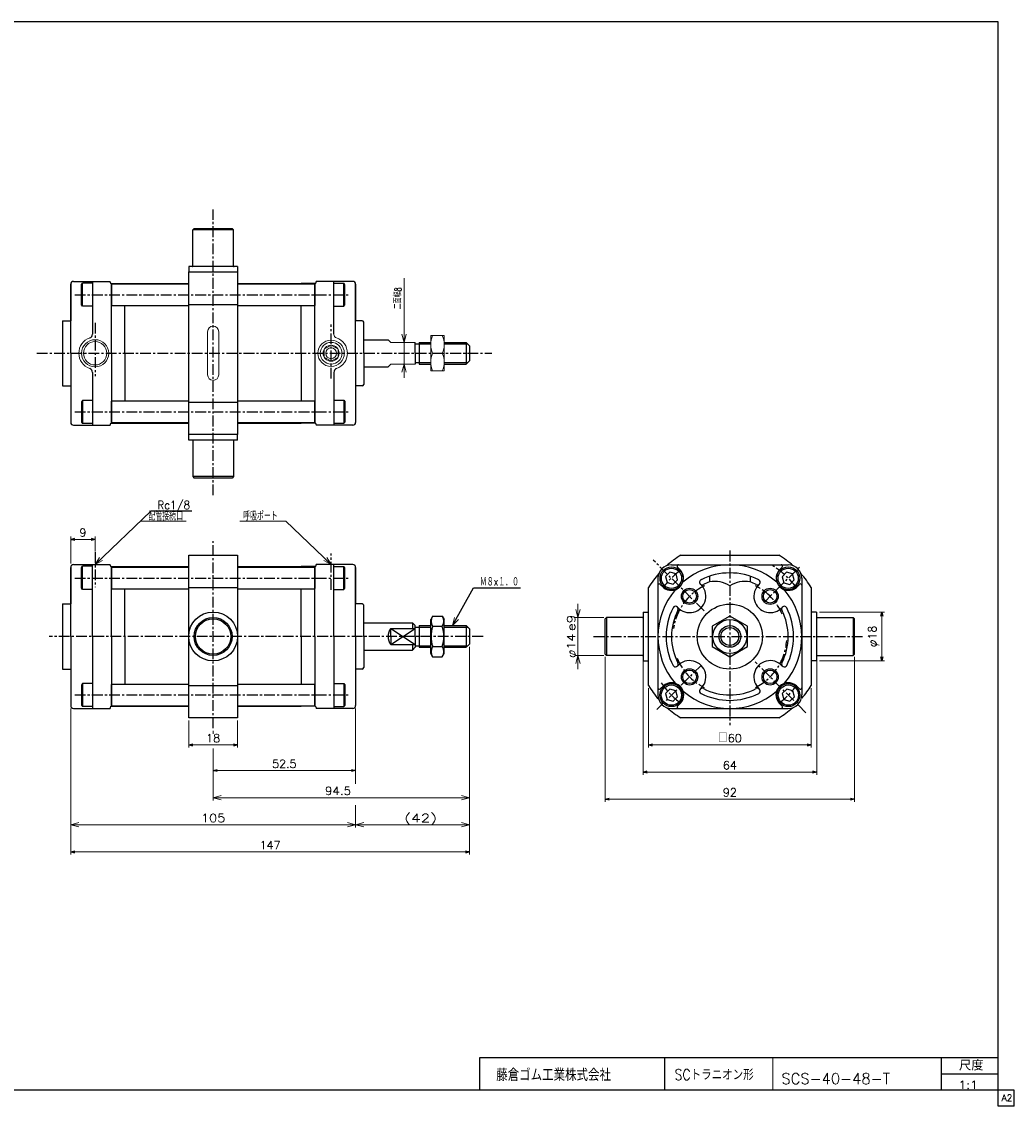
# Model space of a CAD drawing. Header units: millimetres. Extents: x -280 to 280, y -200 to 200.
# Tile 2 of 2: x -86 to 280, y -200 to 200. Entities that reach past the tile are written whole.
import ezdxf
from ezdxf.enums import TextEntityAlignment as Align

# ---------------------------------------------------------------- set-up
doc = ezdxf.new("R2010")
doc.units = ezdxf.units.MM
doc.header["$LTSCALE"] = 0.125
doc.linetypes.add('CENTER', pattern=[50.8, 31.75, -6.35, 6.35, -6.35])
for name, color, linetype in [('Layer0001', 7, 'Continuous'), ('Layer0016', 7, 'Continuous'), ('ZUWAKU', 7, 'Continuous')]:
    doc.layers.add(name, color=color, linetype=linetype)
doc.styles.add('dcStyle0', font='txt.shx', dxfattribs={"bigfont": 'bigfont'})
doc.dimstyles.new('DaDimRotatedStyle', dxfattribs={"dimtxt": 3, "dimasz": 1.500001, "dimexe": 1, "dimexo": 0.5, "dimgap": 1, "dimtad": 3, "dimdsep": 46, "dimtxsty": 'dcStyle0', "dimblk1": 'OPEN30', "dimblk2": 'OPEN30', "dimsah": 1, "dimcen": 0.09, "dimclrd": 4, "dimclre": 4, "dimclrt": 4, "dimadec": 0, "dimazin": 2, "dimtfac": 1, "dimtdec": 4, "dimtmove": 0, "dimatfit": 0, "dimfxl": 1, "dimarcsym": 0})

# ---------------------------------------------------------------- blocks, each defined once
blk = doc.blocks.new('DC_GROUP_Φ40_6')
at = {"color": 4, "linetype": 'Continuous', "lineweight": 18}
for p, q in [((72.41, -22.73), (73.15, -19.72)), ((72.41, -22.73), (73.86, -20.1)), ((74.56, -20.49), (72.41, -22.73))]:
    blk.add_line(p, q, dxfattribs=at)
blk = doc.blocks.new('DC_GROUP_Φ40_7')
at = {"color": 4, "linetype": 'Continuous', "lineweight": 18}
for p, q in [((54.55, 81.72), (53.75, 84.72)), ((55.35, 84.72), (54.55, 81.72)), ((54.55, 81.72), (54.55, 84.72))]:
    blk.add_line(p, q, dxfattribs=at)
blk = doc.blocks.new('DC_GROUP_Φ40_8')
at = {"color": 4, "linetype": 'Continuous', "lineweight": 18}
for p, q in [((53.75, 70.72), (54.55, 73.72)), ((54.55, 73.72), (55.35, 70.72)), ((54.55, 73.72), (54.55, 70.72))]:
    blk.add_line(p, q, dxfattribs=at)
blk = doc.blocks.new('DC_GROUP_Φ40_9')
at = {"color": 4, "linetype": 'Continuous', "lineweight": 18}
for p, q in [((-59.34, -0.23), (-57.73, 2.43)), ((-59.34, -0.23), (-57.17, 1.85)), ((-56.62, 1.27), (-59.34, -0.23))]:
    blk.add_line(p, q, dxfattribs=at)
blk = doc.blocks.new('DC_GROUP_Φ40_10')
at = {"color": 4, "linetype": 'Continuous', "lineweight": 18}
for p, q in [((27.66, -0.23), (24.94, 1.27)), ((27.66, -0.23), (25.5, 1.85)), ((26.05, 2.43), (27.66, -0.23))]:
    blk.add_line(p, q, dxfattribs=at)
blk = doc.blocks.new('DC_GROUP_Φ40_11')
at = {"color": 4, "linetype": 'Continuous', "lineweight": 25}
for p, q in [((65.09, -19.22), (64.36, -20.48)), ((65.09, -19.22), (68.64, -19.22)), ((68.64, -19.22), (69.36, -20.48)), ((64.36, -32.98), (64.36, -20.48)), ((64.36, -32.98), (64.36, -20.48)), ((65.09, -22.98), (68.64, -22.98)), ((69.36, -32.98), (69.36, -20.48)), ((65.09, -30.48), (68.64, -30.48)), ((65.09, -34.24), (64.36, -32.98)), ((65.09, -34.24), (68.64, -34.24)), ((68.64, -34.24), (69.36, -32.98))]:
    blk.add_line(p, q, dxfattribs=at)
for centre, radius, start, end in [((67.83, -21.1), 3.32, 145.6111, 214.3889), ((65.9, -21.1), 3.32, 325.6111, 34.3889), ((76.93, -26.73), 12.42, 162.4111, 197.5889), ((56.8, -26.73), 12.42, 342.4111, 17.5889), ((67.83, -32.36), 3.32, 145.6111, 214.3889), ((65.9, -32.36), 3.32, 325.6111, 34.3889)]:
    blk.add_arc(centre, radius, start, end, dxfattribs=at)
blk = doc.blocks.new('DC_GROUP_Φ40_12')
at = {"color": 4, "linetype": 'Continuous', "lineweight": 25}
for p, q in [((174.65, -19.22), (168.15, -22.98)), ((181.15, -22.98), (174.65, -19.22)), ((168.15, -22.98), (168.15, -30.48)), ((181.15, -30.48), (181.15, -22.98)), ((168.15, -30.48), (174.65, -34.24)), ((174.65, -34.24), (181.15, -30.48))]:
    blk.add_line(p, q, dxfattribs=at)
for radius in [6.25, 3.3]:
    blk.add_circle((174.65, -26.73), radius, dxfattribs=at)
blk = doc.blocks.new('DC_GROUP_Φ40_13')
at = {"color": 4, "linetype": 'Continuous', "lineweight": 13}
for p, q in [((69.36, 84.22), (64.36, 84.22)), ((64.36, 84.22), (64.36, 71.22)), ((69.36, 71.22), (69.36, 84.22)), ((65.08, 77.72), (68.64, 77.72)), ((64.36, 71.22), (69.36, 71.22))]:
    blk.add_line(p, q, dxfattribs=at)
for centre, start, end in [((72, 80.97), 154.8262, 205.1738), ((61.73, 80.97), 334.8262, 25.1738), ((72, 74.47), 154.8262, 205.1738), ((61.73, 74.47), 334.8262, 25.1738)]:
    blk.add_arc(centre, 7.64, start, end, dxfattribs=at)
blk = doc.blocks.new('DC_GROUP_Φ40_15')
at = {"color": 4, "linetype": 'Continuous', "lineweight": 18}
for p, q in [((-68.34, -96.18), (-65.34, -95.38)), ((-65.34, -96.99), (-68.34, -96.18)), ((-68.34, -96.18), (-65.34, -96.18))]:
    blk.add_line(p, q, dxfattribs=at)
blk = doc.blocks.new('DC_GROUP_Φ40_16')
at = {"color": 4, "linetype": 'Continuous', "lineweight": 18}
for p, q in [((33.66, -95.38), (36.66, -96.18)), ((36.66, -96.18), (33.66, -96.99)), ((36.66, -96.18), (33.66, -96.18))]:
    blk.add_line(p, q, dxfattribs=at)
blk = doc.blocks.new('DC_GROUP_Φ40_17')
at = {"color": 4, "linetype": 'Continuous', "lineweight": 18}
for p, q in [((36.66, -96.18), (39.66, -95.38)), ((39.66, -96.99), (36.66, -96.18)), ((36.66, -96.18), (39.66, -96.18))]:
    blk.add_line(p, q, dxfattribs=at)
blk = doc.blocks.new('DC_GROUP_Φ40_18')
at = {"color": 4, "linetype": 'Continuous', "lineweight": 18}
for p, q in [((75.66, -95.38), (78.66, -96.18)), ((78.66, -96.18), (75.66, -96.99)), ((78.66, -96.18), (75.66, -96.18))]:
    blk.add_line(p, q, dxfattribs=at)
blk = doc.blocks.new('DC_GROUP_Φ40_14')
at = {"color": 4, "linetype": 'Continuous', "lineweight": 13}
for p, q in [((78.66, -30.53), (78.66, -97.18)), ((-68.34, -53.23), (-68.34, -97.18)), ((36.66, -53.23), (36.66, -81.12)), ((36.66, -88.89), (36.66, -97.18)), ((-68.34, -96.18), (36.66, -96.18)), ((36.66, -96.18), (78.66, -96.18))]:
    blk.add_line(p, q, dxfattribs=at)
at = {"linetype": 'Continuous'}
for name in ['DC_GROUP_Φ40_15', 'DC_GROUP_Φ40_16', 'DC_GROUP_Φ40_17', 'DC_GROUP_Φ40_18']:
    blk.add_blockref(name, (0, 0), dxfattribs=at)
at = {"color": 4, "style": 'dcStyle0'}
for s, p, p2 in [('(42)', (54.66, -95.18), (66.66, -95.18)), ('105', (-20.34, -95.18), (-11.34, -95.18))]:
    blk.add_text(s, height=3, dxfattribs=at).set_placement(p, p2, align=Align.FIT)
blk = doc.blocks.new('DC_GROUP_Φ40_20')
at = {"color": 4, "linetype": 'Continuous', "lineweight": 18}
for p, q in [((-15.84, -86.18), (-12.84, -85.38)), ((-12.84, -86.99), (-15.84, -86.18)), ((-15.84, -86.18), (-12.84, -86.18))]:
    blk.add_line(p, q, dxfattribs=at)
blk = doc.blocks.new('DC_GROUP_Φ40_21')
at = {"color": 4, "linetype": 'Continuous', "lineweight": 18}
for p, q in [((75.66, -85.38), (78.66, -86.18)), ((78.66, -86.18), (75.66, -86.99)), ((78.66, -86.18), (75.66, -86.18))]:
    blk.add_line(p, q, dxfattribs=at)
blk = doc.blocks.new('DC_GROUP_Φ40_19')
at = {"color": 4, "linetype": 'Continuous', "lineweight": 13}
for p, q in [((78.66, -30.53), (78.66, -87.18)), ((-15.84, -61.51), (-15.84, -62.65)), ((-15.84, -68), (-15.84, -87.18)), ((-15.84, -86.18), (78.66, -86.18))]:
    blk.add_line(p, q, dxfattribs=at)
at = {"linetype": 'Continuous'}
for name in ['DC_GROUP_Φ40_20', 'DC_GROUP_Φ40_21']:
    blk.add_blockref(name, (0, 0), dxfattribs=at)
at = {"color": 4, "style": 'dcStyle0', "width": 0.8}
blk.add_text('94.5', height=3, dxfattribs=at).set_placement((25.41, -85.18), (35.01, -85.18), align=Align.FIT)
blk = doc.blocks.new('DC_GROUP_Φ40_23')
at = {"color": 4, "linetype": 'Continuous', "lineweight": 18}
for p, q in [((118.65, -19.73), (117.84, -16.73)), ((119.45, -16.73), (118.65, -19.73)), ((118.65, -19.73), (118.65, -16.73))]:
    blk.add_line(p, q, dxfattribs=at)
blk = doc.blocks.new('DC_GROUP_Φ40_24')
at = {"color": 4, "linetype": 'Continuous', "lineweight": 18}
for p, q in [((117.84, -36.73), (118.65, -33.73)), ((118.65, -33.73), (119.45, -36.73)), ((118.65, -33.73), (118.65, -36.73))]:
    blk.add_line(p, q, dxfattribs=at)
blk = doc.blocks.new('DC_GROUP_Φ40_22')
at = {"color": 4, "linetype": 'Continuous', "lineweight": 13}
for p, q in [((118.65, -14.73), (118.65, -19.73)), ((128.15, -19.73), (117.65, -19.73)), ((118.65, -33.73), (118.65, -19.73)), ((128.15, -33.73), (117.65, -33.73)), ((118.65, -38.73), (118.65, -33.73))]:
    blk.add_line(p, q, dxfattribs=at)
at = {"linetype": 'Continuous'}
for name in ['DC_GROUP_Φ40_23', 'DC_GROUP_Φ40_24']:
    blk.add_blockref(name, (0, 0), dxfattribs=at)
at = {"color": 4, "style": 'dcStyle0'}
blk.add_text('e9', height=3, rotation=90, dxfattribs=at).set_placement((117.65, -24.73), (117.65, -18.73), align=Align.FIT)
at = {"color": 4, "style": 'dcStyle0', "width": 0.9375}
blk.add_text('φ14', height=3, rotation=90, dxfattribs=at).set_placement((117.65, -34.73), (117.65, -25.73), align=Align.FIT)
blk = doc.blocks.new('_OPEN30')
at = {"color": 0, "linetype": 'ByBlock', "lineweight": -2}
for p, q in [((-1, 0.267949), (0, 0)), ((0, 0), (-1, -0.267949)), ((0, 0), (-1, 0))]:
    blk.add_line(p, q, dxfattribs=at)
blk = doc.blocks.new('*D25')
at = {"color": 4, "linetype": 'Continuous', "lineweight": 13}
for p, q in [((-68.34, 0.16), (-68.34, 10.09)), ((-68.34, 9.09), (-59.34, 9.09)), ((-59.34, 4.62), (-59.34, 10.09))]:
    blk.add_line(p, q, dxfattribs=at)
at = {"color": 4, "xscale": 1.500001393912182, "yscale": 1.499994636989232}
for p, rotation in [((-68.34, 9.09), 180), ((-59.34, 9.09), 360)]:
    blk.add_blockref('_OPEN30', p, dxfattribs=dict(at, rotation=rotation))
at = {"color": 4, "insert": (-63.84, 10.09), "char_height": 3, "width": 6.5625, "attachment_point": 8, "style": 'dcStyle0'}
blk.add_mtext('\\T1.00;9', dxfattribs=at)
blk = doc.blocks.new('*D26')
at = {"color": 4, "linetype": 'Continuous', "lineweight": 13}
for p, q in [((-24.84, -57.73), (-24.84, -67.73)), ((-6.84, -57.73), (-6.84, -67.73)), ((-24.84, -66.73), (-6.84, -66.73))]:
    blk.add_line(p, q, dxfattribs=at)
at = {"color": 4, "xscale": 1.500001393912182, "yscale": 1.499994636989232}
for p, rotation in [((-24.84, -66.73), 180), ((-6.84, -66.73), 360)]:
    blk.add_blockref('_OPEN30', p, dxfattribs=dict(at, rotation=rotation))
at = {"color": 4, "insert": (-15.84, -65.73), "char_height": 3, "width": 9.375, "attachment_point": 8, "style": 'dcStyle0'}
blk.add_mtext('\\T1.00;18', dxfattribs=at)
blk = doc.blocks.new('*D27')
at = {"color": 4, "linetype": 'Continuous', "lineweight": 13}
for p, q in [((36.66, -53.23), (36.66, -77.18)), ((-15.84, -69.93), (-15.84, -77.18)), ((-15.84, -76.18), (36.66, -76.18))]:
    blk.add_line(p, q, dxfattribs=at)
at = {"color": 4, "xscale": 1.500001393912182, "yscale": 1.499994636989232}
for p, rotation in [((-15.84, -76.18), 180), ((36.66, -76.18), 360)]:
    blk.add_blockref('_OPEN30', p, dxfattribs=dict(at, rotation=rotation))
at = {"color": 4, "insert": (10.41, -75.18), "char_height": 3, "width": 15, "attachment_point": 8, "style": 'dcStyle0'}
blk.add_mtext('\\T1.00;52.5', dxfattribs=at)
blk = doc.blocks.new('*D28')
at = {"color": 4, "linetype": 'Continuous', "lineweight": 13}
for p, q in [((78.66, -30.53), (78.66, -107.18)), ((-68.34, -53.23), (-68.34, -107.18)), ((-68.34, -106.18), (78.66, -106.18))]:
    blk.add_line(p, q, dxfattribs=at)
at = {"color": 4, "xscale": 1.500001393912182, "yscale": 1.499994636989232}
for p, rotation in [((-68.34, -106.18), 180), ((78.66, -106.18), 360)]:
    blk.add_blockref('_OPEN30', p, dxfattribs=dict(at, rotation=rotation))
at = {"color": 4, "insert": (5.16, -105.18), "char_height": 3, "width": 12.1875, "attachment_point": 8, "style": 'dcStyle0'}
blk.add_mtext('\\T1.00;147', dxfattribs=at)
blk = doc.blocks.new('*D29')
at = {"color": 4, "linetype": 'Continuous', "lineweight": 13}
for p, q in [((207.65, -17.73), (231.65, -17.73)), ((230.65, -35.73), (230.65, -17.73)), ((207.65, -35.73), (231.65, -35.73))]:
    blk.add_line(p, q, dxfattribs=at)
at = {"color": 4, "xscale": 1.500001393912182, "yscale": 1.499994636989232}
for p, rotation in [((230.65, -17.73), 90), ((230.65, -35.73), 270)]:
    blk.add_blockref('_OPEN30', p, dxfattribs=dict(at, rotation=rotation))
at = {"color": 4, "insert": (229.65, -26.73), "char_height": 3, "width": 12.1875, "attachment_point": 8, "rotation": 90, "style": 'dcStyle0'}
blk.add_mtext('\\T1.00;φ18', dxfattribs=at)
blk = doc.blocks.new('*D30')
at = {"color": 4, "linetype": 'Continuous', "lineweight": 13}
for p, q in [((142.65, -35.73), (142.65, -77.73)), ((206.65, -35.73), (206.65, -77.73)), ((142.65, -76.73), (206.65, -76.73))]:
    blk.add_line(p, q, dxfattribs=at)
at = {"color": 4, "xscale": 1.500001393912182, "yscale": 1.499994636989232}
for p, rotation in [((142.65, -76.73), 180), ((206.65, -76.73), 360)]:
    blk.add_blockref('_OPEN30', p, dxfattribs=dict(at, rotation=rotation))
at = {"color": 4, "insert": (174.65, -75.73), "char_height": 3, "width": 9.375, "attachment_point": 8, "style": 'dcStyle0'}
blk.add_mtext('\\T1.00;64', dxfattribs=at)
blk = doc.blocks.new('*D31')
at = {"color": 4, "linetype": 'Continuous', "lineweight": 13}
for p, q in [((128.65, -34.23), (128.65, -87.73)), ((220.65, -34.23), (220.65, -87.73)), ((128.65, -86.73), (220.65, -86.73))]:
    blk.add_line(p, q, dxfattribs=at)
at = {"color": 4, "xscale": 1.500001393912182, "yscale": 1.499994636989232}
for p, rotation in [((128.65, -86.73), 180), ((220.65, -86.73), 360)]:
    blk.add_blockref('_OPEN30', p, dxfattribs=dict(at, rotation=rotation))
at = {"color": 4, "insert": (174.65, -85.73), "char_height": 3, "width": 9.375, "attachment_point": 8, "style": 'dcStyle0'}
blk.add_mtext('\\T1.00;92', dxfattribs=at)
blk = doc.blocks.new('*D32')
at = {"color": 4, "linetype": 'Continuous', "lineweight": 13}
for p, q in [((144.65, -45.76), (144.65, -67.73)), ((204.65, -45.76), (204.65, -67.73)), ((144.65, -66.73), (204.65, -66.73))]:
    blk.add_line(p, q, dxfattribs=at)
at = {"color": 4, "xscale": 1.500001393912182, "yscale": 1.499994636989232}
for p, rotation in [((144.65, -66.73), 180), ((204.65, -66.73), 360)]:
    blk.add_blockref('_OPEN30', p, dxfattribs=dict(at, rotation=rotation))
at = {"color": 4, "insert": (174.65, -65.73), "char_height": 3, "width": 12.1875, "attachment_point": 8, "style": 'dcStyle0'}
blk.add_mtext('\\T1.00;□60', dxfattribs=at)

msp = doc.modelspace()

# ---------------------------------------------------------------- linework, layer by layer
at = {"color": 4, "linetype": 'CENTER', "lineweight": 25}
for p, q in [((-15.838, 25.338), (-15.838, 130.687)), ((-66.858, 99.282), (34.662, 99.282)), ((-59.338, 89), (-59.338, 69.244)), ((27.662, 68.366), (27.662, 88.328)), ((-80.815, 77.715), (86.92, 77.715)), ((-66.858, 56.148), (34.662, 56.148)), ((-15.838, -60.507), (-15.838, 8.447)), ((-59.338, 4.31), (-59.338, -8.564)), ((174.646, 4.934), (174.646, -59.406)), ((27.662, -9.528), (27.662, 3.845)), ((187.374, -14.053), (200.795, -0.632)), ((-66.858, -5.164), (34.662, -5.164)), ((83.662, -26.73), (-76.338, -26.73)), ((124.394, -26.73), (223.599, -26.73)), ((-66.858, -48.297), (34.662, -48.297))]:
    msp.add_line(p, q, dxfattribs=at)
at = {"color": 4, "linetype": 'Continuous', "lineweight": 25}
for p, q in [((-23.338, 123.215), (-22.838, 123.715)), ((-23.338, 109.915), (-23.338, 123.215)), ((-8.338, 123.215), (-23.338, 123.215)), ((-22.838, 123.715), (-8.838, 123.715)), ((-8.338, 123.215), (-8.838, 123.715)), ((-8.338, 109.915), (-8.338, 123.215)), ((-6.838, 109.715), (-24.838, 109.715)), ((-24.838, 109.715), (-24.838, 107.715)), ((-6.838, 109.715), (-6.838, 107.715)), ((-60.338, 104.215), (-60.338, 84.786)), ((-24.838, 107.715), (-6.838, 107.715)), ((-24.838, 47.715), (-24.838, 107.715)), ((-6.838, 107.715), (-6.838, 47.715)), ((28.662, 84.786), (28.662, 104.215)), ((-64.338, 103.079), (-64.038, 103.599)), ((-64.338, 95.618), (-64.338, 103.079)), ((-64.038, 95.099), (-64.038, 103.599)), ((-60.338, 103.599), (-64.038, 103.599)), ((-53.338, 77.715), (-53.338, 103.468)), ((-53.238, 103.282), (-53.338, 103.182)), ((-53.338, 103.182), (-53.338, 95.382)), ((-53.238, 103.282), (-24.838, 103.282)), ((-48.338, 103.282), (-48.338, 103.465)), ((-48.338, 103.465), (-24.838, 103.465)), ((-6.838, 103.465), (16.662, 103.465)), ((-6.838, 103.282), (21.562, 103.282)), ((16.662, 103.282), (16.662, 103.465)), ((21.662, 103.182), (21.562, 103.282)), ((21.662, 103.468), (21.662, 95.382)), ((21.662, 77.715), (21.662, 103.282)), ((28.662, 103.532), (32.362, 103.532)), ((32.662, 103.012), (32.362, 103.532)), ((32.362, 95.032), (32.362, 103.532)), ((32.662, 95.551), (32.662, 103.012)), ((-64.038, 95.099), (-64.338, 95.618)), ((-60.338, 95.099), (-64.038, 95.099)), ((-53.238, 95.282), (-53.338, 95.382)), ((-53.238, 95.282), (-24.838, 95.282)), ((-48.338, 77.715), (-48.338, 95.282)), ((-24.838, 95.743), (-6.838, 95.743)), ((-6.838, 95.282), (21.562, 95.282)), ((16.662, 77.715), (16.662, 95.282)), ((21.562, 95.282), (21.662, 95.382)), ((28.662, 95.032), (32.362, 95.032)), ((32.362, 95.032), (32.662, 95.551)), ((39.662, 82.715), (48.662, 82.715)), ((58.662, 77.715), (58.662, 81.715)), ((58.662, 81.165), (60.162, 81.165)), ((60.162, 81.715), (64.362, 81.715)), ((60.162, 81.715), (60.162, 73.715)), ((60.162, 81.165), (64.362, 81.165)), ((69.362, 81.715), (77.462, 81.715)), ((69.362, 81.165), (78.012, 81.165)), ((77.462, 81.715), (78.662, 80.515)), ((77.462, 81.715), (77.462, 73.715)), ((78.662, 80.515), (78.662, 74.915)), ((-53.338, 77.715), (-53.338, 51.963)), ((-48.338, 77.715), (-48.338, 60.148)), ((16.662, 77.715), (16.662, 60.148)), ((21.662, 77.715), (21.662, 52.148)), ((58.662, 77.715), (58.662, 73.715)), ((39.662, 72.715), (48.662, 72.715)), ((58.662, 74.265), (60.162, 74.265)), ((60.162, 74.265), (64.362, 74.265)), ((60.162, 73.715), (64.362, 73.715)), ((69.362, 74.265), (78.012, 74.265)), ((69.362, 73.715), (77.462, 73.715)), ((77.462, 73.715), (78.662, 74.915)), ((-60.338, 70.644), (-60.338, 51.215)), ((28.662, 70.644), (28.662, 51.215)), ((-64.038, 60.332), (-64.338, 59.812)), ((-64.038, 60.332), (-64.038, 51.832)), ((-60.338, 60.332), (-64.038, 60.332)), ((-53.238, 60.148), (-53.338, 60.048)), ((-53.338, 52.248), (-53.338, 60.048)), ((-53.238, 60.148), (-24.838, 60.148)), ((-6.838, 60.148), (21.562, 60.148)), ((21.562, 60.148), (21.662, 60.048)), ((21.662, 51.963), (21.662, 60.048)), ((28.662, 60.398), (32.362, 60.398)), ((32.362, 60.398), (32.362, 51.898)), ((32.362, 60.398), (32.662, 59.879)), ((-64.338, 59.812), (-64.338, 52.351)), ((-24.838, 59.687), (-6.838, 59.687)), ((32.662, 59.879), (32.662, 52.418)), ((-64.338, 52.351), (-64.038, 51.832)), ((-53.238, 52.148), (-53.338, 52.248)), ((-53.238, 52.148), (-24.838, 52.148)), ((-48.338, 52.148), (-48.338, 51.965)), ((-6.838, 52.148), (21.562, 52.148)), ((16.662, 52.148), (16.662, 51.965)), ((21.662, 52.248), (21.562, 52.148)), ((32.662, 52.418), (32.362, 51.898)), ((-60.338, 51.832), (-64.038, 51.832)), ((-48.338, 51.965), (-24.838, 51.965)), ((-6.838, 51.965), (16.662, 51.965)), ((28.662, 51.898), (32.362, 51.898)), ((-6.838, 47.715), (-24.838, 47.715)), ((-24.838, 45.715), (-24.838, 47.715)), ((-6.838, 45.715), (-24.838, 45.715)), ((-23.338, 45.515), (-23.338, 32.215)), ((-8.338, 45.715), (-8.338, 32.215)), ((-6.838, 45.715), (-6.838, 47.715)), ((-23.338, 32.215), (-22.838, 31.715)), ((-8.338, 32.215), (-23.338, 32.215)), ((-8.338, 32.215), (-8.838, 31.715)), ((-8.838, 31.715), (-22.838, 31.715)), ((-23.672, 19.438), (-38.838, 19.438)), ((-24.838, 3.27), (-6.838, 3.27)), ((-24.838, -56.73), (-24.838, 3.27)), ((-6.838, 3.27), (-6.838, -56.73)), ((156.619, 3.27), (192.674, 3.27)), ((-64.338, -1.367), (-64.038, -0.847)), ((-64.338, -8.827), (-64.338, -1.367)), ((-64.038, -9.347), (-64.038, -0.847)), ((-60.338, -0.847), (-64.038, -0.847)), ((-60.338, -26.73), (-60.338, -0.23)), ((-53.338, -26.73), (-53.338, -0.978)), ((-53.238, -1.164), (-53.338, -1.264)), ((-53.338, -1.264), (-53.338, -9.064)), ((-53.238, -1.164), (-24.838, -1.164)), ((-48.338, -1.164), (-48.338, -0.98)), ((-48.338, -0.98), (-24.838, -0.98)), ((-6.838, -0.98), (16.662, -0.98)), ((-6.838, -1.164), (21.562, -1.164)), ((16.662, -1.164), (16.662, -0.98)), ((21.662, -1.264), (21.562, -1.164)), ((21.662, -0.978), (21.662, -9.064)), ((21.662, -26.73), (21.662, -1.164)), ((28.662, -26.73), (28.662, -0.23)), ((28.662, -0.914), (32.362, -0.914)), ((32.362, -9.414), (32.362, -0.914)), ((32.662, -8.894), (32.662, -1.433)), ((152.576, -2.984), (150.943, -4.617)), ((154.807, -3.581), (152.576, -2.984)), ((155.405, -5.812), (154.807, -3.581)), ((195.549, -3.05), (193.916, -4.683)), ((197.779, -3.648), (195.549, -3.05)), ((198.377, -5.879), (197.779, -3.648)), ((150.943, -4.617), (151.541, -6.847)), ((151.541, -6.847), (153.772, -7.445)), ((153.772, -7.445), (155.405, -5.812)), ((193.916, -4.683), (194.513, -6.914)), ((194.513, -6.914), (196.744, -7.512)), ((196.744, -7.512), (198.377, -5.879)), ((-64.038, -9.347), (-64.338, -8.827)), ((-60.338, -9.347), (-64.038, -9.347)), ((-53.238, -9.164), (-53.338, -9.064)), ((-53.238, -9.164), (-24.838, -9.164)), ((-48.338, -26.73), (-48.338, -9.164)), ((-24.838, -8.703), (-6.838, -8.703)), ((-6.838, -9.164), (21.562, -9.164)), ((16.662, -26.73), (16.662, -9.164)), ((21.562, -9.164), (21.662, -9.064)), ((28.662, -9.414), (32.362, -9.414)), ((32.362, -9.414), (32.662, -8.894)), ((72.407, -22.73), (80.095, -8.811)), ((80.095, -8.811), (97.495, -8.811)), ((144.646, -44.758), (144.646, -8.703)), ((204.646, -8.703), (204.646, -44.758)), ((129.146, -19.73), (128.646, -20.23)), ((142.446, -19.73), (129.146, -19.73)), ((129.146, -19.73), (129.146, -33.73)), ((142.646, -17.73), (142.646, -35.73)), ((142.646, -17.73), (144.646, -17.73)), ((206.646, -17.73), (204.646, -17.73)), ((206.646, -17.73), (206.646, -35.73)), ((206.846, -19.73), (220.146, -19.73)), ((220.146, -19.73), (220.646, -20.23)), ((220.146, -19.73), (220.146, -33.73)), ((39.662, -21.73), (57.662, -21.73)), ((49.662, -26.73), (49.662, -23.73)), ((49.662, -23.73), (58.662, -23.73)), ((49.662, -23.73), (58.662, -29.73)), ((49.662, -29.73), (58.662, -23.73)), ((57.662, -21.73), (58.662, -22.73)), ((57.662, -21.73), (57.662, -23.73)), ((58.662, -26.73), (58.662, -22.73)), ((58.662, -23.28), (60.162, -23.28)), ((60.162, -22.73), (64.362, -22.73)), ((60.162, -22.73), (60.162, -30.73)), ((60.162, -23.28), (64.362, -23.28)), ((69.362, -22.73), (77.462, -22.73)), ((69.362, -23.28), (78.012, -23.28)), ((77.462, -22.73), (78.662, -23.93)), ((77.462, -22.73), (77.462, -30.73)), ((78.662, -23.93), (78.662, -29.53)), ((128.646, -33.23), (128.646, -20.23)), ((220.646, -33.23), (220.646, -20.23)), ((-60.338, -26.73), (-60.338, -53.23)), ((-53.338, -26.73), (-53.338, -52.483)), ((-48.338, -26.73), (-48.338, -44.297)), ((16.662, -26.73), (16.662, -44.297)), ((21.662, -26.73), (21.662, -52.297)), ((28.662, -26.73), (28.662, -53.23)), ((49.662, -26.73), (49.662, -29.73)), ((58.662, -26.73), (58.662, -30.73)), ((39.662, -31.73), (57.662, -31.73)), ((49.662, -29.73), (58.662, -29.73)), ((57.662, -29.73), (57.662, -31.73)), ((58.662, -30.73), (57.662, -31.73)), ((58.662, -30.18), (60.162, -30.18)), ((60.162, -30.18), (64.362, -30.18)), ((60.162, -30.73), (64.362, -30.73)), ((69.362, -30.18), (78.012, -30.18)), ((69.362, -30.73), (77.462, -30.73)), ((77.462, -30.73), (78.662, -29.53)), ((129.146, -33.73), (128.646, -33.23)), ((142.446, -33.73), (129.146, -33.73)), ((142.646, -35.73), (144.646, -35.73)), ((206.646, -35.73), (204.646, -35.73)), ((206.846, -33.73), (220.146, -33.73)), ((220.146, -33.73), (220.646, -33.23)), ((-64.038, -44.114), (-64.338, -44.634)), ((-64.338, -44.634), (-64.338, -52.094)), ((-64.038, -44.114), (-64.038, -52.614)), ((-60.338, -44.114), (-64.038, -44.114)), ((-53.238, -44.297), (-53.338, -44.397)), ((-53.338, -52.197), (-53.338, -44.397)), ((-53.238, -44.297), (-24.838, -44.297)), ((-24.838, -44.758), (-6.838, -44.758)), ((-6.838, -44.297), (21.562, -44.297)), ((21.562, -44.297), (21.662, -44.397)), ((21.662, -52.483), (21.662, -44.397)), ((28.662, -44.047), (32.362, -44.047)), ((32.362, -44.047), (32.362, -52.547)), ((32.362, -44.047), (32.662, -44.567)), ((32.662, -44.567), (32.662, -52.028)), ((152.549, -46.145), (150.916, -47.778)), ((150.916, -47.778), (151.513, -50.009)), ((154.779, -46.743), (152.549, -46.145)), ((155.377, -48.973), (154.779, -46.743)), ((195.616, -46.117), (193.983, -47.75)), ((193.983, -47.75), (194.58, -49.981)), ((197.846, -46.715), (195.616, -46.117)), ((198.444, -48.946), (197.846, -46.715)), ((151.513, -50.009), (153.744, -50.606)), ((153.744, -50.606), (155.377, -48.973)), ((194.58, -49.981), (196.811, -50.579)), ((196.811, -50.579), (198.444, -48.946)), ((-64.338, -52.094), (-64.038, -52.614)), ((-60.338, -52.614), (-64.038, -52.614)), ((-53.238, -52.297), (-53.338, -52.197)), ((-53.238, -52.297), (-24.838, -52.297)), ((-48.338, -52.297), (-48.338, -52.48)), ((-48.338, -52.48), (-24.838, -52.48)), ((-6.838, -52.297), (21.562, -52.297)), ((-6.838, -52.48), (16.662, -52.48)), ((16.662, -52.297), (16.662, -52.48)), ((21.662, -52.197), (21.562, -52.297)), ((28.662, -52.547), (32.362, -52.547)), ((32.662, -52.028), (32.362, -52.547)), ((-6.838, -56.73), (-24.838, -56.73)), ((192.674, -56.73), (156.619, -56.73))]:
    msp.add_line(p, q, dxfattribs=at)
at = {"color": 4, "linetype": 'Continuous', "lineweight": 13}
for p, q in [((54.55, 105.455), (54.55, 81.715)), ((-17.888, 69.765), (-17.888, 85.665)), ((-13.788, 69.765), (-13.788, 85.665)), ((49.662, 81.715), (48.662, 82.715)), ((49.662, 81.715), (58.662, 81.715)), ((54.55, 73.715), (54.55, 81.715)), ((64.362, 81.715), (64.362, 73.715)), ((48.662, 72.715), (49.662, 73.715)), ((49.662, 73.715), (58.662, 73.715)), ((54.55, 68.715), (54.55, 73.715)), ((-59.338, -0.23), (-38.838, 19.438)), ((-42.603, 15.826), (-25.739, 15.826)), ((10.927, 15.826), (-5.937, 15.826)), ((27.662, -0.23), (10.927, 15.826)), ((32.362, -0.914), (32.662, -1.433))]:
    msp.add_line(p, q, dxfattribs=at)
for radius in [5, 4.298]:
    msp.add_circle((-59.338, 77.715), radius, dxfattribs=at)
at = {"color": 4, "linetype": 'Continuous', "lineweight": 25}
for centre, radius in [((153.146, -5.281), 4.25), ((153.146, -5.281), 3.73), ((196.146, -5.281), 4.25), ((196.146, -5.281), 3.73), ((-15.838, -26.73), 9), ((-15.838, -26.73), 7), ((-15.838, -26.73), 6.5), ((174.646, -26.73), 4), ((153.08, -48.348), 4.25), ((153.08, -48.348), 3.73), ((196.213, -48.348), 4.25), ((196.213, -48.348), 3.73)]:
    msp.add_circle(centre, radius, dxfattribs=at)
for centre, radius, start, end in [((-23.538, 109.915), 0.2, 270, 0), ((-8.138, 109.915), 0.2, 180, 270), ((-61.838, 84.786), 1.5, 289.47122, 0), ((-61.838, 70.644), 1.5, 0, 70.52878), ((30.162, 70.644), 1.5, 109.47122, 180), ((-23.538, 45.515), 0.2, 0, 90), ((174.646, -26.73), 35, 121.00272, 131.75117), ((174.646, -26.73), 35, 48.24883, 58.99728), ((174.646, -26.73), 35, 138.38425, 148.99728), ((174.646, -26.73), 35, 31.00272, 41.61575), ((169.131, -16.433), 10, 56.52808, 101.44761), ((180.162, -16.433), 10, 78.55239, 123.47192), ((142.446, -19.53), 0.2, 270, 0), ((206.846, -19.53), 0.2, 180, 270), ((53.662, -26.73), 5, 143.1301, 216.8699), ((142.446, -33.93), 0.2, 0, 90), ((206.846, -33.93), 0.2, 90, 180), ((174.646, -26.73), 35, 211.00272, 221.46102), ((174.646, -26.73), 35, 319.5055, 328.99728), ((174.646, -26.73), 35, 228.67409, 238.99728), ((174.646, -26.73), 35, 301.00272, 311.32591)]:
    msp.add_arc(centre, radius, start, end, dxfattribs=at)
at = {"color": 4, "linetype": 'Continuous', "lineweight": 13}
for centre, radius, start, end in [((-15.838, 85.665), 2.05, 0, 180), ((30.162, 84.786), 1.5, 180, 250.52878), ((-59.338, 77.715), 6, 109.47122, 250.52878), ((27.662, 77.715), 6, 289.47122, 70.52878), ((-15.838, 69.765), 2.05, 180, 0)]:
    msp.add_arc(centre, radius, start, end, dxfattribs=at)
at = {"layer": 'Layer0001', "color": 4, "linetype": 'Continuous', "lineweight": 25}
for p, q in [((-67.338, 104.215), (-53.788, 104.215)), ((-67.338, 104.215), (-53.788, 104.215)), ((-53.788, 103.965), (-53.788, 104.215)), ((35.662, 104.215), (22.112, 104.215)), ((35.662, 104.215), (22.112, 104.215)), ((22.112, 103.965), (22.112, 104.215)), ((-68.338, 103.215), (-68.338, 89.715)), ((-68.338, 77.715), (-68.338, 103.215)), ((-53.288, 103.465), (-48.338, 103.465)), ((16.662, 103.282), (16.662, 103.465)), ((21.612, 103.465), (16.662, 103.465)), ((36.662, 103.215), (36.662, 89.715)), ((36.662, 77.715), (36.662, 103.215)), ((-48.338, 77.715), (-48.338, 95.282)), ((16.662, 77.715), (16.662, 95.282)), ((-71.338, 89.715), (-71.338, 65.715)), ((-71.338, 89.715), (-68.338, 89.715)), ((-71.338, 89.715), (-68.338, 89.715)), ((39.162, 89.715), (36.662, 89.715)), ((39.662, 77.715), (39.662, 89.215)), ((-68.338, 77.715), (-68.338, 52.215)), ((-48.338, 77.715), (-48.338, 60.148)), ((16.662, 77.715), (16.662, 60.148)), ((36.662, 77.715), (36.662, 52.215)), ((39.662, 77.715), (39.662, 66.215)), ((-71.338, 65.715), (-68.338, 65.715)), ((39.162, 65.715), (36.662, 65.715)), ((16.662, 52.148), (16.662, 51.965)), ((-67.338, 51.215), (-53.788, 51.215)), ((-53.788, 51.465), (-53.788, 51.215)), ((-53.288, 51.965), (-48.338, 51.965)), ((21.612, 51.965), (16.662, 51.965)), ((22.112, 51.465), (22.112, 51.215)), ((35.662, 51.215), (22.112, 51.215)), ((-68.338, -1.23), (-68.338, -14.73)), ((-68.338, -26.73), (-68.338, -1.23)), ((-67.338, -0.23), (-53.788, -0.23)), ((-67.338, -0.23), (-53.788, -0.23)), ((-53.788, -0.48), (-53.788, -0.23)), ((-53.288, -0.98), (-48.338, -0.98)), ((16.662, -1.164), (16.662, -0.98)), ((21.612, -0.98), (16.662, -0.98)), ((35.662, -0.23), (22.112, -0.23)), ((35.662, -0.23), (22.112, -0.23)), ((22.112, -0.48), (22.112, -0.23)), ((36.662, -1.23), (36.662, -14.73)), ((36.662, -26.73), (36.662, -1.23)), ((153.146, -0.281), (196.146, -0.281)), ((155.364, -1.135), (156.498, -2.268)), ((192.795, -2.268), (193.929, -1.135)), ((148.146, -5.281), (148.146, -48.281)), ((149, -7.499), (150.132, -8.631)), ((167.146, -4.51), (167.146, -6.632)), ((182.146, -4.51), (182.146, -6.632)), ((199.159, -8.632), (200.293, -7.499)), ((201.146, -5.281), (201.146, -48.281)), ((-48.338, -26.73), (-48.338, -9.164)), ((16.662, -26.73), (16.662, -9.164)), ((-71.338, -14.73), (-71.338, -38.73)), ((-71.338, -14.73), (-68.338, -14.73)), ((-71.338, -14.73), (-68.338, -14.73)), ((39.162, -14.73), (36.662, -14.73)), ((39.662, -26.73), (39.662, -15.23)), ((-68.338, -26.73), (-68.338, -52.23)), ((-48.338, -26.73), (-48.338, -44.297)), ((16.662, -26.73), (16.662, -44.297)), ((36.662, -26.73), (36.662, -52.23)), ((39.662, -26.73), (39.662, -38.23)), ((-71.338, -38.73), (-68.338, -38.73)), ((39.162, -38.73), (36.662, -38.73)), ((149, -46.064), (150.134, -44.93)), ((199.159, -44.93), (200.293, -46.064)), ((155.364, -52.428), (156.349, -51.442)), ((192.795, -51.294), (193.929, -52.428)), ((-67.338, -53.23), (-53.788, -53.23)), ((-53.788, -52.98), (-53.788, -53.23)), ((-53.288, -52.48), (-48.338, -52.48)), ((16.662, -52.297), (16.662, -52.48)), ((21.612, -52.48), (16.662, -52.48)), ((22.112, -52.98), (22.112, -53.23)), ((35.662, -53.23), (22.112, -53.23)), ((153.146, -53.281), (196.146, -53.281))]:
    msp.add_line(p, q, dxfattribs=at)
at = {"layer": 'Layer0001', "color": 4, "linetype": 'CENTER', "lineweight": 25}
for p, q in [((165.166, -17.3), (146.424, 1.441)), ((164.04, -37.388), (147.254, -54.173)), ((202.699, -54.834), (183.972, -36.107))]:
    msp.add_line(p, q, dxfattribs=at)
at = {"layer": 'Layer0001', "color": 4, "linetype": 'Continuous', "lineweight": 25}
for centre, radius in [((159.797, -11.932), 3), ((159.797, -11.932), 2.5), ((189.496, -11.932), 3), ((189.496, -11.932), 2.5), ((174.646, -26.781), 12), ((159.797, -41.63), 3), ((159.797, -41.63), 2.5), ((189.496, -41.63), 3), ((189.496, -41.63), 2.5)]:
    msp.add_circle(centre, radius, dxfattribs=at)
for centre, radius, start, end in [((-67.338, 103.215), 1, 90, 180), ((-67.338, 103.215), 1, 90, 180), ((35.662, 103.215), 1, 0, 90), ((35.662, 103.215), 1, 0, 90), ((-53.288, 103.965), 0.5, 180, 270), ((21.612, 103.965), 0.5, 270, 0), ((39.162, 89.215), 0.5, 0, 90), ((39.162, 66.215), 0.5, 270, 0), ((-67.338, 52.215), 1, 180, 270), ((35.662, 52.215), 1, 270, 0), ((-53.288, 51.465), 0.5, 90, 180), ((21.612, 51.465), 0.5, 0, 90), ((-67.338, -1.23), 1, 90, 180), ((-67.338, -1.23), 1, 90, 180), ((-53.288, -0.48), 0.5, 180, 270), ((21.612, -0.48), 0.5, 270, 0), ((35.662, -1.23), 1, 0, 90), ((35.662, -1.23), 1, 0, 90), ((153.146, -5.281), 5, 90, 180), ((153.08, -5.214), 4.5, 229.23058, 40.76942), ((155.718, -0.781), 0.5, 90, 225), ((174.646, -26.781), 26.5, 49.15565, 130.84435), ((174.646, -26.781), 23.5, 63.09753, 116.90247), ((196.213, -5.214), 4.5, 139.24222, 310.76942), ((193.575, -0.781), 0.5, 315, 90), ((196.146, -5.281), 5, 0, 90), ((148.646, -7.852), 0.5, 45, 180), ((159.797, -11.932), 6, 221.83153, 49.67269), ((164.466, -6.716), 1, 107.28383, 304.19713), ((174.646, -26.781), 21.5, 110.41621, 116.90247), ((174.646, -26.781), 21.5, 63.09753, 69.58379), ((189.496, -11.932), 6, 131.83153, 319.01513), ((184.827, -6.716), 1, 243.09753, 63.09753), ((200.646, -7.852), 0.5, 0, 135), ((174.646, -26.781), 26.5, 139.15565, 220.48704), ((174.646, -26.781), 26.5, 319.51296, 40.84435), ((39.162, -15.23), 0.5, 0, 90), ((154.581, -16.601), 1, 333.09753, 153.09753), ((194.711, -16.601), 1, 26.90247, 217.5756), ((174.646, -26.781), 23.5, 153.09753, 206.90247), ((174.646, -26.781), 21.5, 153.09753, 206.90247), ((174.646, -26.781), 21.5, 333.09753, 26.90247), ((174.646, -26.781), 23.5, 333.09753, 26.90247), ((159.797, -41.63), 6, 311.83153, 138.16847), ((189.496, -41.63), 6, 41.83153, 228.16847), ((39.162, -38.23), 0.5, 270, 0), ((154.581, -36.962), 1, 206.90247, 26.90247), ((194.711, -36.962), 1, 153.09753, 333.09753), ((153.146, -48.281), 4.5, 318.03737, 131.95492), ((196.146, -48.281), 4.5, 48.03737, 221.96263), ((148.646, -45.71), 0.5, 180, 315), ((174.646, -26.781), 26.5, 229.51296, 310.48704), ((164.466, -46.846), 1, 63.09753, 243.09753), ((174.646, -26.781), 23.5, 243.09753, 296.90247), ((174.646, -26.781), 21.5, 243.09753, 296.90247), ((184.827, -46.846), 1, 296.90247, 116.90247), ((200.646, -45.71), 0.5, 225, 0), ((153.146, -48.281), 5, 180, 270), ((196.146, -48.281), 5, 270, 0), ((-67.338, -52.23), 1, 180, 270), ((-53.288, -52.98), 0.5, 90, 180), ((21.612, -52.98), 0.5, 0, 90), ((35.662, -52.23), 1, 270, 0), ((155.718, -52.781), 0.5, 135, 270), ((193.575, -52.781), 0.5, 270, 45)]:
    msp.add_arc(centre, radius, start, end, dxfattribs=at)
at = {"layer": 'Layer0001', "color": 4, "linetype": 'CENTER', "lineweight": 25}
for radius, start, end in [(30.5, 126.60707, 143.48394), (30.5, 36.51555, 60.32556), (21, 116.56423, 171.81573), (21, 23.04299, 63.09753), (21, 296.90247, 356.08534), (21, 202.25226, 243.09753), (30.5, 213.8756, 233.47244), (30.5, 306.51555, 323.48445)]:
    msp.add_arc((174.646, -26.781), radius, start, end, dxfattribs=at)
at = {"layer": 'Layer0016', "color": 4, "linetype": 'Continuous', "lineweight": 13}
for p, q in [((27.662, 80.665), (25.107, 79.19)), ((30.217, 79.19), (27.662, 80.665)), ((25.107, 79.19), (25.107, 76.24)), ((25.107, 76.24), (27.662, 74.765)), ((27.662, 74.765), (30.217, 76.24)), ((30.217, 76.24), (30.217, 79.19))]:
    msp.add_line(p, q, dxfattribs=at)
for radius in [4.864, 3.998, 2.95, 2]:
    msp.add_circle((27.662, 77.715), radius, dxfattribs=at)
at = {"layer": 'ZUWAKU', "color": 5, "linetype": 'Continuous', "lineweight": 25}
for p, q in [((273.5, 200), (-279.5, 200)), ((273.5, -200), (273.5, 200)), ((279.5, -194), (-279.5, -194)), ((279.5, -200), (279.5, -194)), ((279.5, -200), (273.5, -200))]:
    msp.add_line(p, q, dxfattribs=at)
at = {"layer": 'ZUWAKU', "color": 4, "linetype": 'Continuous', "lineweight": 25}
for p, q in [((82.5, -182), (273.5, -182)), ((82.5, -194), (82.5, -182)), ((150.5, -182), (150.5, -194)), ((252.635, -194), (252.635, -182)), ((252.635, -188), (273.5, -188))]:
    msp.add_line(p, q, dxfattribs=at)
at = {"layer": 'ZUWAKU', "color": 4, "linetype": 'Continuous', "lineweight": 13}
msp.add_line((190.5, -182), (190.5, -194), dxfattribs=at)

# ---------------------------------------------------------------- block references
at = {"linetype": 'Continuous'}
for name in ['DC_GROUP_Φ40_7', 'DC_GROUP_Φ40_13', 'DC_GROUP_Φ40_8', 'DC_GROUP_Φ40_9', 'DC_GROUP_Φ40_10', 'DC_GROUP_Φ40_22', 'DC_GROUP_Φ40_11', 'DC_GROUP_Φ40_6', 'DC_GROUP_Φ40_12', 'DC_GROUP_Φ40_14', 'DC_GROUP_Φ40_19']:
    msp.add_blockref(name, (0, 0), dxfattribs=at)

# ---------------------------------------------------------------- texts
at = {"color": 4, "style": 'dcStyle0', "width": 0.695652}
msp.add_text('二面幅8', height=2.5, rotation=90, dxfattribs=at).set_placement((53.55, 93.949), (53.55, 101.949), align=Align.FIT)
at = {"color": 4, "style": 'dcStyle0'}
for s, height, width, p, p2 in [('Rc1/8', 3, 0.8, (-36.374, 20.258), (-24.374, 20.258)), ('配管接続口', 3, 0.708333, (-39.682, 16.064), (-26.932, 16.064)), ('呼吸ポート', 3, 0.708333, (-4.794, 16.064), (7.956, 16.064)), ('Ｍ８×１．０', 3, 0.666667, (82.495, -8.211), (96.895, -8.211)), ('SCトラニオン形', 4, 0.791304, (154.282, -190.348), (183.402, -190.348)), ('SCS-40-48-T', 4, 0.91, (193.661, -191.795), (233.701, -191.795)), ('1:1', 3, 0.8, (258.926, -193.595), (266.126, -193.595))]:
    msp.add_text(s, height=height, dxfattribs=dict(at, width=width)).set_placement(p, p2, align=Align.FIT)
at = {"layer": 'ZUWAKU', "color": 4, "style": 'dcStyle0'}
for s, height, width, p, p2 in [('尺度', 3.8, 0.991667, (259.115, -186.78), (268.159, -186.78)), ('藤倉ゴム工業株式会社', 4.5, 0.783333, (88.513, -190.657), (130.813, -190.657))]:
    msp.add_text(s, height=height, dxfattribs=dict(at, width=width)).set_placement(p, p2, align=Align.FIT)
at = {"layer": 'ZUWAKU', "color": 7, "style": 'dcStyle0', "width": 0.8}
msp.add_text('A2', height=2.5, dxfattribs=at).set_placement((274.807, -198.125), (278.807, -198.125), align=Align.FIT)

# ---------------------------------------------------------------- dimensions: what is measured, and where the dimension line sits
at = {"linetype": 'Continuous', "lineweight": 13}
for base, p1, p2, picture, middle in [((-59.338, 9.086), (-68.338, -0.343), (-59.338, 4.116), '*D25', (-63.838, 9.086)), ((78.662, -106.185), (-68.338, -52.73), (78.662, -30.03), '*D28', (5.162, -106.185)), ((220.646, -86.73), (128.646, -33.73), (220.646, -33.73), '*D31', (174.646, -86.73)), ((206.646, -76.73), (142.646, -35.23), (206.646, -35.23), '*D30', (174.646, -76.73)), ((36.662, -76.185), (-15.838, -69.429), (36.662, -52.73), '*D27', (10.412, -76.185)), ((-6.838, -66.73), (-24.838, -57.23), (-6.838, -57.23), '*D26', (-15.838, -66.73))]:
    dim = msp.add_linear_dim(base=base, p1=p1, p2=p2, dimstyle='DaDimRotatedStyle', override={"dimtxt": 3, "dimasz": 1.500001, "dimexe": 1, "dimexo": 0.5, "dimgap": 1, "dimtad": 3, "dimtih": 0, "dimtoh": 0, "dimdec": 2, "dimzin": 8, "dimtxsty": 'dcStyle0', "dimblk1": 'OPEN30', "dimblk2": 'OPEN30', "dimsah": 1, "dimclrd": 4, "dimclre": 4, "dimclrt": 4, "dimazin": 2, "dimtofl": 1, "dimatfit": 0, "dimtolj": 0, "dimtzin": 8}, dxfattribs=at)
    dim.commit()
    dim.dimension.update_dxf_attribs({"geometry": picture, "text_midpoint": middle})
dim = msp.add_linear_dim(base=(230.646, -17.73), p1=(207.146, -35.73), p2=(207.146, -17.73), angle=90, text='φ<>', dimstyle='DaDimRotatedStyle', override={"dimtxt": 3, "dimasz": 1.500001, "dimexe": 1, "dimexo": 0.5, "dimgap": 1, "dimtad": 3, "dimtih": 0, "dimtoh": 0, "dimdec": 2, "dimzin": 8, "dimtxsty": 'dcStyle0', "dimblk1": 'OPEN30', "dimblk2": 'OPEN30', "dimsah": 1, "dimclrd": 4, "dimclre": 4, "dimclrt": 4, "dimazin": 2, "dimtofl": 1, "dimatfit": 0, "dimtolj": 0, "dimtzin": 8}, dxfattribs=at)
dim.commit()
dim.dimension.update_dxf_attribs({"geometry": '*D29', "text_midpoint": (230.646, -26.73)})
dim = msp.add_linear_dim(base=(204.646, -66.73), p1=(144.646, -45.258), p2=(204.646, -45.258), text='□<>', dimstyle='DaDimRotatedStyle', override={"dimtxt": 3, "dimasz": 1.500001, "dimexe": 1, "dimexo": 0.5, "dimgap": 1, "dimtad": 3, "dimtih": 0, "dimtoh": 0, "dimdec": 2, "dimzin": 8, "dimtxsty": 'dcStyle0', "dimblk1": 'OPEN30', "dimblk2": 'OPEN30', "dimsah": 1, "dimclrd": 4, "dimclre": 4, "dimclrt": 4, "dimazin": 2, "dimtofl": 1, "dimatfit": 0, "dimtolj": 0, "dimtzin": 8}, dxfattribs=at)
dim.commit()
dim.dimension.update_dxf_attribs({"geometry": '*D32', "text_midpoint": (174.646, -66.73)})

doc.saveas('drawing.dxf')
